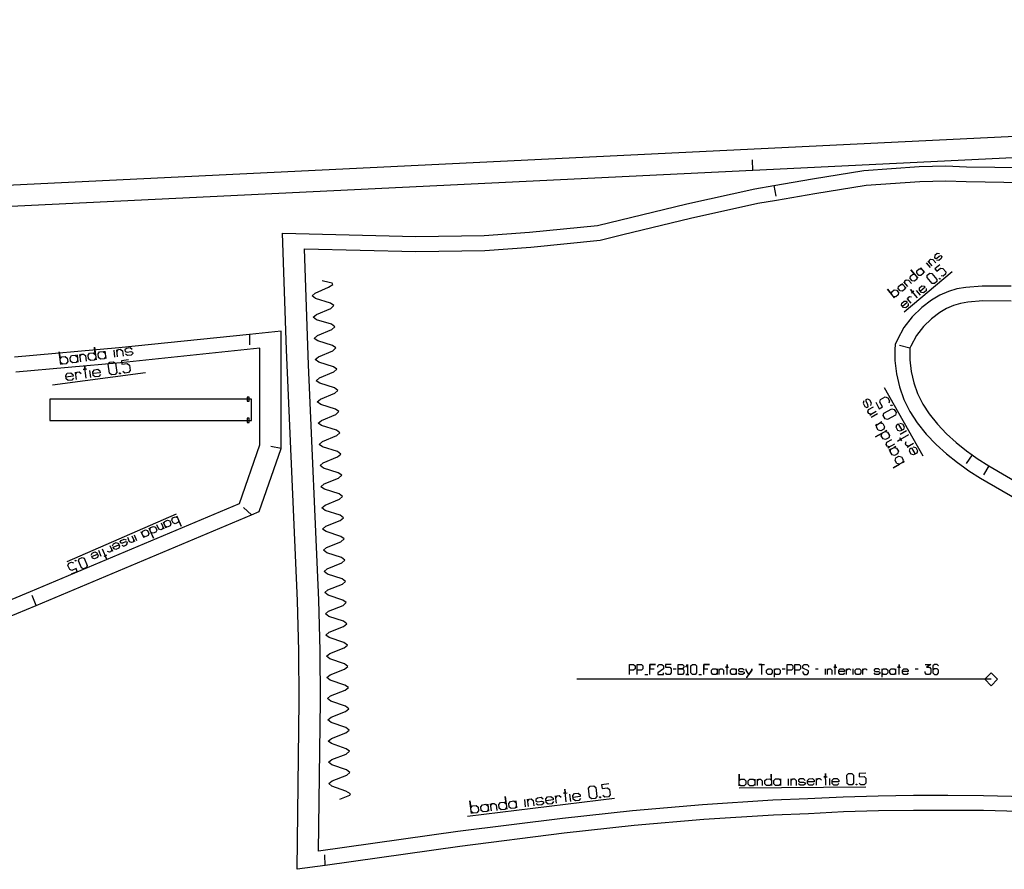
# Model space of a CAD drawing. Extents: x 0 to 3042, y 0 to 1350.
# Tile 5 of 13: x 1094 to 1558, y 545 to 945. Entities that reach past the tile are written whole.
import ezdxf

# ---------------------------------------------------------------- set-up
doc = ezdxf.new("R2010")
doc.units = 0

msp = doc.modelspace()

# ---------------------------------------------------------------- linework, layer by layer
for p, q in [((1439.249, 873.913), (1439.006, 878.906)), ((1449.187, 866.802), (1450.025, 861.873)), ((1510.545, 807.365), (1533.058, 826.346)), ((1202.097, 796.734), (1202.098, 791.734)), ((1513.192, 790.291), (1508.328, 791.448)), ((1109.422, 773.016), (1153.124, 778.754)), ((1519.374, 739.383), (1501.275, 771.608)), ((1217.07, 743.021), (1212.141, 743.855)), ((1542.54, 739.987), (1539.652, 735.906)), ((1550.397, 734.858), (1547.876, 730.539)), ((1203.02, 711.783), (1199.374, 715.204)), ((1167.691, 712.097), (1116.043, 689.584)), ((1101.72, 669.095), (1099.802, 673.713)), ((1388.405, 636.589), (1389.738, 636.589)), ((1401.738, 639.255), (1403.072, 639.255)), ((1413.738, 636.589), (1415.072, 636.589)), ((1453.072, 639.255), (1454.405, 639.255)), ((1468.738, 639.255), (1470.072, 639.255)), ((1473.405, 636.589), (1473.405, 639.255)), ((1486.405, 636.589), (1486.405, 639.255)), ((1515.738, 639.255), (1517.072, 639.255)), ((1432.852, 583.115), (1492.446, 583.556)), ((1304.836, 569.872), (1374.141, 578.259)), ((1237.79, 546.636), (1237.7, 551.635))]:
    msp.add_line(p, q)
for points in [[(795.231, 842.629), (605.449, 1103.441), (1439.002, 1067.331), (1838.627, 1050.019), (2248.416, 1032.266), (2244.813, 972.716), (2248.413, 913.218), (1838.777, 893.32), (1439.249, 873.913), (795.231, 842.629)], [(1404.072, 636.589), (1404.072, 641.255), (1406.072, 641.255), (1406.738, 640.589), (1406.738, 639.922), (1406.072, 639.255), (1404.072, 639.255), (1406.072, 639.255), (1406.738, 638.589), (1406.738, 637.255), (1406.072, 636.589), (1404.072, 636.589)], [(1410.738, 636.589), (1410.072, 637.255), (1410.072, 640.589), (1410.738, 641.255), (1412.072, 641.255), (1412.738, 640.589), (1412.738, 637.255), (1412.072, 636.589), (1410.738, 636.589)], [(1420.405, 636.589), (1419.738, 637.255), (1419.738, 638.589), (1420.405, 639.255), (1421.738, 639.255), (1422.405, 638.589), (1422.405, 639.255), (1422.405, 636.589), (1422.405, 637.255), (1421.738, 636.589), (1420.405, 636.589)], [(1429.405, 636.589), (1428.738, 637.255), (1428.738, 638.589), (1429.405, 639.255), (1430.738, 639.255), (1431.405, 638.589), (1431.405, 639.255), (1431.405, 636.589), (1431.405, 637.255), (1430.738, 636.589), (1429.405, 636.589)], [(1446.405, 636.589), (1445.738, 637.255), (1445.738, 638.589), (1446.405, 639.255), (1447.738, 639.255), (1448.405, 638.589), (1448.405, 637.255), (1447.738, 636.589), (1446.405, 636.589)], [(1488.072, 636.589), (1487.405, 637.255), (1487.405, 638.589), (1488.072, 639.255), (1489.405, 639.255), (1490.072, 638.589), (1490.072, 637.255), (1489.405, 636.589), (1488.072, 636.589)], [(1504.405, 636.589), (1503.738, 637.255), (1503.738, 638.589), (1504.405, 639.255), (1505.738, 639.255), (1506.405, 638.589), (1506.405, 639.255), (1506.405, 636.589), (1506.405, 637.255), (1505.738, 636.589), (1504.405, 636.589)]]:
    msp.add_lwpolyline(points, close=True)
for points in [[(1580.606, 571.541), (1547.836, 572.401), (1530.973, 572.475), (1514.864, 572.527), (1498.425, 572.298), (1481.971, 571.778), (1465.438, 570.976), (1448.956, 570.295), (1416.074, 568.229), (1383.305, 565.36), (1350.424, 561.812), (1301.163, 555.573), (1237.79, 546.636), (1224.569, 544.772), (1225.558, 624.156), (1225.398, 647.658), (1224.769, 671.289), (1219.579, 789.5), (1217.761, 844.35), (1217.761, 844.35), (1280.493, 842.76), (1312.648, 843.233), (1334.099, 844.8), (1366.075, 848.056), (1408.183, 858.23), (1440.227, 865.36), (1449.121, 866.791), (1449.187, 866.802), (1467.262, 870.052), (1491.574, 873.942), (1517.545, 875.757), (1530.143, 876.078), (1539.936, 875.71), (1566.499, 875.341)], [(1560.839, 812.426), (1547.552, 812.462), (1540.437, 811.909), (1536.958, 811.294), (1533.674, 810.344), (1530.489, 808.984), (1527.278, 807.04), (1523.349, 804.102), (1519.542, 800.396), (1516.299, 796.157), (1513.588, 791.216), (1513.192, 790.291), (1513.14, 784.794), (1513.745, 779.291), (1514.98, 773.976), (1516.837, 768.829), (1519.285, 763.913), (1522.323, 759.231), (1526.21, 754.393), (1530.437, 749.931), (1535, 745.767), (1539.82, 741.913), (1542.54, 739.987), (1544.868, 738.339), (1550.397, 734.858), (1567.013, 725.16)], [(1065.164, 653.899), (1101.72, 669.095), (1203.02, 711.783), (1206.744, 713.352), (1217.07, 743.021), (1217.07, 798.289), (1202.097, 796.734), (1140.689, 790.355), (1091.484, 785.944)], [(1381.072, 636.589), (1381.072, 641.255), (1383.072, 641.255), (1383.738, 640.589), (1383.738, 639.255), (1383.072, 638.589), (1381.072, 638.589)], [(1384.738, 636.589), (1384.738, 641.255), (1386.738, 641.255), (1387.405, 640.589), (1387.405, 639.255), (1386.738, 638.589), (1384.738, 638.589)], [(1390.738, 636.589), (1390.738, 641.255), (1393.405, 641.255), (1390.738, 641.255), (1390.738, 639.255), (1392.738, 639.255)], [(1394.405, 639.922), (1394.405, 640.589), (1395.072, 641.255), (1396.405, 641.255), (1397.072, 640.589), (1397.072, 639.255), (1394.405, 637.255), (1394.405, 636.589), (1397.072, 636.589), (1397.072, 637.255)], [(1400.738, 641.255), (1398.072, 641.255), (1398.072, 639.922), (1400.072, 639.922), (1400.738, 639.255), (1400.738, 637.255), (1400.072, 636.589), (1398.738, 636.589), (1398.072, 637.255)], [(1407.738, 639.922), (1408.405, 641.255), (1408.405, 636.589), (1407.738, 636.589), (1409.072, 636.589)], [(1416.072, 636.589), (1416.072, 641.255), (1418.738, 641.255), (1416.072, 641.255), (1416.072, 639.255), (1418.072, 639.255)], [(1427.072, 636.589), (1427.072, 641.255), (1427.072, 639.922), (1426.405, 639.922), (1427.738, 639.922)], [(1443.405, 636.589), (1443.405, 641.255), (1442.072, 641.255), (1444.738, 641.255)], [(1455.405, 636.589), (1455.405, 641.255), (1457.405, 641.255), (1458.072, 640.589), (1458.072, 639.255), (1457.405, 638.589), (1455.405, 638.589)], [(1459.072, 636.589), (1459.072, 641.255), (1461.072, 641.255), (1461.738, 640.589), (1461.738, 639.255), (1461.072, 638.589), (1459.072, 638.589)], [(1462.738, 637.922), (1462.738, 637.255), (1463.405, 636.589), (1464.738, 636.589), (1465.405, 637.255), (1465.405, 638.255), (1462.738, 639.589), (1462.738, 640.589), (1463.405, 641.255), (1464.738, 641.255), (1465.405, 640.589), (1465.405, 639.922)], [(1478.072, 636.589), (1478.072, 641.255), (1478.072, 639.922), (1477.405, 639.922), (1478.738, 639.922)], [(1508.072, 636.589), (1508.072, 641.255), (1508.072, 639.922), (1507.405, 639.922), (1508.738, 639.922)], [(1520.405, 641.255), (1523.072, 641.255), (1521.072, 639.922), (1522.405, 639.922), (1523.072, 639.255), (1523.072, 637.255), (1522.405, 636.589), (1521.072, 636.589), (1520.405, 637.255), (1520.405, 637.922)], [(1526.738, 640.589), (1526.072, 641.255), (1524.738, 641.255), (1524.072, 640.589), (1524.072, 637.255), (1524.738, 636.589), (1526.072, 636.589), (1526.738, 637.255), (1526.738, 638.589), (1526.072, 639.255), (1524.738, 639.255), (1524.072, 638.589)], [(1423.405, 636.589), (1423.405, 639.255), (1423.405, 638.589), (1424.072, 639.255), (1424.738, 639.255), (1425.405, 638.589), (1425.405, 636.589)], [(1435.072, 638.589), (1434.405, 639.255), (1433.072, 639.255), (1432.405, 638.789), (1432.405, 638.255), (1433.072, 637.922), (1434.405, 637.922), (1435.072, 637.589), (1435.072, 637.055), (1434.405, 636.589), (1433.072, 636.589), (1432.405, 637.255)], [(1436.072, 635.255), (1436.538, 635.255), (1438.738, 638.589), (1438.738, 639.255), (1438.738, 638.589), (1437.405, 636.589), (1436.072, 638.589), (1436.072, 639.255)], [(1449.405, 635.255), (1449.405, 639.255), (1449.405, 638.589), (1450.072, 639.255), (1451.405, 639.255), (1452.072, 638.589), (1452.072, 637.255), (1451.405, 636.589), (1450.072, 636.589), (1449.405, 637.255)], [(1474.405, 636.589), (1474.405, 639.255), (1474.405, 638.589), (1475.072, 639.255), (1475.738, 639.255), (1476.405, 638.589), (1476.405, 636.589)], [(1482.405, 637.255), (1481.738, 636.589), (1480.405, 636.589), (1479.738, 637.255), (1479.738, 638.589), (1480.405, 639.255), (1481.738, 639.255), (1482.405, 638.589), (1482.405, 637.922), (1479.738, 637.922)], [(1483.405, 636.589), (1483.405, 639.255), (1483.405, 638.589), (1484.072, 639.255), (1484.738, 639.255), (1485.405, 638.589)], [(1491.072, 636.589), (1491.072, 639.255), (1491.072, 638.589), (1491.738, 639.255), (1492.405, 639.255), (1493.072, 638.589)], [(1499.072, 638.589), (1498.405, 639.255), (1497.072, 639.255), (1496.405, 638.789), (1496.405, 638.255), (1497.072, 637.922), (1498.405, 637.922), (1499.072, 637.589), (1499.072, 637.055), (1498.405, 636.589), (1497.072, 636.589), (1496.405, 637.255)], [(1500.072, 635.255), (1500.072, 639.255), (1500.072, 638.589), (1500.738, 639.255), (1502.072, 639.255), (1502.738, 638.589), (1502.738, 637.255), (1502.072, 636.589), (1500.738, 636.589), (1500.072, 637.255)], [(1512.405, 637.255), (1511.738, 636.589), (1510.405, 636.589), (1509.738, 637.255), (1509.738, 638.589), (1510.405, 639.255), (1511.738, 639.255), (1512.405, 638.589), (1512.405, 637.922), (1509.738, 637.922)]]:
    msp.add_lwpolyline(points)
at = {"layer": '1'}
for p, q in [((1522.903, 828.248), (1521.005, 830.499)), ((1518.26, 815.177), (1516.361, 817.428)), ((1138.785, 785.948), (1138.339, 789.348)), ((1127.401, 776.385), (1126.955, 779.784)), ((1497.898, 759.241), (1494.908, 757.562)), ((1511.534, 751.298), (1508.545, 749.619)), ((1147.818, 702.343), (1148.989, 699.657)), ((1131.028, 695.025), (1132.199, 692.338)), ((1551.495, 634.256), (1356.316, 634.256)), ((1456.096, 584.287), (1456.073, 587.386)), ((1475.469, 584.43), (1475.447, 587.53)), ((1353.502, 576.768), (1353.09, 580.172)), ((1332.228, 574.194), (1331.816, 577.597))]:
    msp.add_line(p, q, dxfattribs=at)
for points in [[(800.141, 852.879), (625.74, 1092.552), (2237.821, 1022.716), (2234.794, 972.716), (2237.821, 922.716), (800.141, 852.879)], [(1515.304, 821.842), (1514.267, 821.93), (1513.318, 823.056), (1513.406, 824.093), (1514.532, 825.042), (1515.569, 824.954), (1513.671, 827.205), (1516.993, 823.265), (1516.518, 823.828), (1516.43, 822.791), (1515.304, 821.842)], [(1518.4, 824.452), (1517.363, 824.54), (1516.414, 825.665), (1516.502, 826.703), (1517.628, 827.652), (1518.665, 827.564), (1518.19, 828.126), (1520.088, 825.875), (1519.614, 826.438), (1519.526, 825.401), (1518.4, 824.452)], [(1524.732, 820.634), (1523.695, 820.723), (1521.322, 823.537), (1521.41, 824.574), (1522.536, 825.523), (1523.573, 825.435), (1525.946, 822.621), (1525.858, 821.583), (1524.732, 820.634)], [(1527.265, 822.77), (1527.028, 823.051), (1527.253, 823.241), (1527.49, 822.959), (1527.265, 822.77)], [(1506.581, 814.486), (1505.543, 814.575), (1506.018, 814.012), (1502.696, 817.952), (1504.594, 815.7), (1504.683, 816.738), (1505.808, 817.687), (1506.846, 817.599), (1507.795, 816.473), (1507.706, 815.436), (1506.581, 814.486)], [(1509.676, 817.096), (1508.639, 817.185), (1507.69, 818.31), (1507.778, 819.348), (1508.904, 820.297), (1509.941, 820.208), (1509.467, 820.771), (1511.365, 818.52), (1510.89, 819.083), (1510.802, 818.045), (1509.676, 817.096)], [(1114.14, 782.712), (1113.178, 783.451), (1113.29, 782.601), (1112.509, 788.55), (1112.955, 785.15), (1113.693, 786.112), (1115.393, 786.335), (1116.355, 785.597), (1116.578, 783.897), (1115.839, 782.935), (1114.14, 782.712)], [(1127.312, 784.442), (1126.351, 785.18), (1126.128, 786.88), (1126.866, 787.841), (1128.566, 788.064), (1129.527, 787.326), (1129.081, 790.725), (1129.862, 784.777), (1129.75, 785.626), (1129.012, 784.665), (1127.312, 784.442)], [(1131.987, 785.056), (1131.025, 785.794), (1130.802, 787.493), (1131.54, 788.455), (1133.24, 788.678), (1134.201, 787.94), (1134.09, 788.79), (1134.536, 785.39), (1134.425, 786.24), (1133.686, 785.279), (1131.987, 785.056)], [(1118.814, 783.326), (1117.852, 784.064), (1117.629, 785.764), (1118.368, 786.725), (1120.067, 786.949), (1121.029, 786.21), (1120.917, 787.06), (1121.363, 783.661), (1121.252, 784.511), (1120.514, 783.549), (1118.814, 783.326)], [(1137.174, 777.668), (1136.213, 778.406), (1135.655, 782.656), (1136.393, 783.617), (1138.093, 783.84), (1139.055, 783.102), (1139.612, 778.853), (1138.874, 777.891), (1137.174, 777.668)], [(1140.999, 778.17), (1140.943, 778.595), (1141.283, 778.64), (1141.339, 778.215), (1140.999, 778.17)], [(1203.072, 756.214), (1203.072, 766.214), (1108.072, 766.214), (1108.072, 756.214), (1203.072, 756.214)], [(1202.072, 765.214), (1202.072, 766.214), (1202.072, 767.214), (1201.072, 767.214), (1201.072, 765.214), (1202.072, 765.214)], [(1506.707, 759.893), (1506.38, 758.726), (1502.643, 756.627), (1501.476, 756.954), (1500.636, 758.449), (1500.964, 759.616), (1504.701, 761.715), (1505.868, 761.387), (1506.707, 759.893)], [(1504.818, 763.256), (1504.445, 763.046), (1504.277, 763.345), (1504.65, 763.555), (1504.818, 763.256)], [(1202.072, 755.214), (1202.072, 756.214), (1202.072, 757.214), (1201.072, 757.214), (1201.072, 755.214), (1202.072, 755.214)], [(1501.256, 753.262), (1500.928, 752.095), (1499.433, 751.256), (1498.266, 751.583), (1497.427, 753.078), (1497.754, 754.245), (1497.007, 753.825), (1499.996, 755.504), (1499.249, 755.085), (1500.416, 754.757), (1501.256, 753.262)], [(1503.564, 749.152), (1503.237, 747.985), (1501.742, 747.145), (1500.575, 747.473), (1499.735, 748.968), (1500.063, 750.135), (1497.074, 748.456), (1502.305, 751.394), (1501.558, 750.974), (1502.725, 750.647), (1503.564, 749.152)], [(1507.762, 741.679), (1507.434, 740.512), (1505.939, 739.672), (1504.772, 740), (1503.933, 741.494), (1504.26, 742.661), (1503.513, 742.242), (1506.502, 743.921), (1505.755, 743.501), (1506.922, 743.173), (1507.762, 741.679)], [(1510.07, 737.568), (1509.743, 736.401), (1510.49, 736.821), (1505.258, 733.883), (1508.248, 735.562), (1507.081, 735.889), (1506.241, 737.384), (1506.569, 738.551), (1508.064, 739.391), (1509.231, 739.063), (1510.07, 737.568)], [(1167.295, 710.833), (1168.26, 710.455), (1167.967, 711.126), (1170.016, 706.425), (1168.845, 709.111), (1168.466, 708.147), (1167.123, 707.561), (1166.159, 707.94), (1165.573, 709.284), (1165.952, 710.248), (1167.295, 710.833)], [(1156.885, 706.296), (1157.85, 705.917), (1158.435, 704.574), (1158.056, 703.609), (1156.713, 703.024), (1155.749, 703.403), (1156.92, 700.716), (1154.87, 705.417), (1155.163, 704.746), (1155.542, 705.71), (1156.885, 706.296)], [(1163.602, 709.223), (1164.566, 708.844), (1165.151, 707.501), (1164.773, 706.537), (1163.429, 705.951), (1162.465, 706.33), (1162.758, 705.658), (1161.587, 708.345), (1161.879, 707.673), (1162.258, 708.638), (1163.602, 709.223)], [(1153.191, 704.686), (1154.156, 704.307), (1154.741, 702.963), (1154.362, 701.999), (1153.019, 701.414), (1152.055, 701.792), (1152.347, 701.121), (1151.176, 703.807), (1151.469, 703.136), (1151.848, 704.1), (1153.191, 704.686)], [(1123.304, 691.658), (1124.268, 691.279), (1125.732, 687.921), (1125.353, 686.956), (1124.01, 686.371), (1123.046, 686.75), (1121.582, 690.108), (1121.961, 691.072), (1123.304, 691.658)], [(1120.282, 690.34), (1120.428, 690.005), (1120.159, 689.888), (1120.013, 690.223), (1120.282, 690.34)], [(1551.495, 631.256), (1554.495, 634.256), (1551.495, 637.256), (1548.495, 634.256), (1551.495, 631.256)], [(1433.622, 584.12), (1432.841, 584.889), (1432.847, 584.114), (1432.807, 589.539), (1432.83, 586.439), (1433.599, 587.22), (1435.149, 587.232), (1435.93, 586.462), (1435.941, 584.912), (1435.172, 584.132), (1433.622, 584.12)], [(1445.634, 584.209), (1444.853, 584.978), (1444.842, 586.528), (1445.611, 587.309), (1447.161, 587.32), (1447.941, 586.551), (1447.918, 589.651), (1447.959, 584.226), (1447.953, 585.001), (1447.184, 584.221), (1445.634, 584.209)], [(1484.381, 584.496), (1483.601, 585.265), (1483.572, 589.14), (1484.341, 589.921), (1485.891, 589.932), (1486.672, 589.163), (1486.701, 585.288), (1485.931, 584.507), (1484.381, 584.496)], [(1437.884, 584.152), (1437.103, 584.921), (1437.092, 586.471), (1437.861, 587.252), (1439.411, 587.263), (1440.192, 586.494), (1440.186, 587.269), (1440.209, 584.169), (1440.203, 584.944), (1439.434, 584.163), (1437.884, 584.152)], [(1449.896, 584.241), (1449.115, 585.01), (1449.104, 586.56), (1449.873, 587.34), (1451.423, 587.352), (1452.204, 586.583), (1452.198, 587.358), (1452.221, 584.258), (1452.215, 585.033), (1451.446, 584.252), (1449.896, 584.241)], [(1487.869, 584.522), (1487.866, 584.909), (1488.176, 584.911), (1488.179, 584.524), (1487.869, 584.522)], [(1363.287, 577.952), (1362.333, 578.7), (1361.819, 582.955), (1362.566, 583.909), (1364.268, 584.115), (1365.222, 583.367), (1365.737, 579.112), (1364.989, 578.158), (1363.287, 577.952)], [(1307.551, 571.207), (1306.597, 571.955), (1306.7, 571.104), (1305.979, 577.061), (1306.391, 573.657), (1307.139, 574.611), (1308.841, 574.817), (1309.795, 574.069), (1310.001, 572.367), (1309.253, 571.413), (1307.551, 571.207)], [(1312.231, 571.774), (1311.277, 572.522), (1311.071, 574.224), (1311.819, 575.178), (1313.521, 575.383), (1314.475, 574.636), (1314.372, 575.486), (1314.784, 572.083), (1314.681, 572.934), (1313.933, 571.98), (1312.231, 571.774)], [(1320.741, 572.804), (1319.787, 573.552), (1319.581, 575.253), (1320.329, 576.207), (1322.031, 576.413), (1322.984, 575.665), (1322.573, 579.069), (1323.293, 573.112), (1323.19, 573.963), (1322.442, 573.01), (1320.741, 572.804)], [(1325.421, 573.37), (1324.467, 574.118), (1324.261, 575.82), (1325.009, 576.774), (1326.711, 576.98), (1327.665, 576.232), (1327.562, 577.083), (1327.974, 573.679), (1327.871, 574.53), (1327.123, 573.576), (1325.421, 573.37)], [(1367.117, 578.416), (1367.065, 578.841), (1367.405, 578.882), (1367.457, 578.457), (1367.117, 578.416)]]:
    msp.add_lwpolyline(points, close=True, dxfattribs=at)
for points in [[(1580.903, 578.535), (1547.914, 579.401), (1530.996, 579.475), (1514.849, 579.526), (1498.279, 579.296), (1481.706, 578.774), (1465.149, 577.97), (1448.605, 577.285), (1415.553, 575.21), (1382.555, 572.319), (1349.609, 568.764), (1300.284, 562.517), (1234.693, 553.268), (1235.56, 624.111), (1235.398, 647.841), (1234.765, 671.616), (1229.898, 782.362), (1229.898, 782.362), (1228.008, 837.087), (1280.47, 835.758), (1312.953, 836.236), (1334.718, 837.826), (1367.307, 841.148), (1377.962, 843.809), (1409.811, 851.421), (1441.542, 858.488), (1450.361, 859.901), (1468.502, 863.162), (1492.68, 867.029), (1517.878, 868.766), (1530.1, 869.081), (1539.736, 868.711), (1566.403, 868.341)], [(1527.107, 834.681), (1526.07, 834.77), (1524.944, 833.821), (1524.714, 832.952), (1525.093, 832.502), (1525.893, 832.695), (1527.019, 833.644), (1527.819, 833.837), (1528.199, 833.387), (1527.968, 832.518), (1526.842, 831.569), (1525.805, 831.658)], [(1523.747, 828.959), (1521.849, 831.211), (1522.323, 830.648), (1522.412, 831.685), (1522.974, 832.16), (1524.012, 832.072), (1525.435, 830.383)], [(1527.264, 829.509), (1525.012, 827.611), (1525.962, 826.485), (1527.65, 827.909), (1528.687, 827.821), (1530.111, 826.132), (1530.023, 825.095), (1528.897, 824.146), (1527.86, 824.234)], [(1244.695, 577.78), (1249.348, 579.736), (1249.649, 580.366), (1247.597, 581.58), (1240.993, 583.964), (1239.566, 585.189), (1241.106, 586.466), (1247.935, 589.086), (1249.474, 590.362), (1247.891, 591.584), (1240.974, 593.961), (1239.39, 595.183), (1240.93, 596.46), (1247.757, 599.083), (1249.296, 600.36), (1247.712, 601.58), (1240.794, 603.953), (1239.209, 605.174), (1240.748, 606.453), (1247.573, 609.081), (1249.111, 610.359), (1247.526, 611.578), (1240.607, 613.945), (1239.021, 615.165), (1240.558, 616.446), (1247.38, 619.079), (1248.917, 620.359), (1247.33, 621.576), (1240.408, 623.936), (1238.821, 625.154), (1240.357, 626.437), (1247.176, 629.079), (1248.711, 630.361), (1247.123, 631.576), (1240.198, 633.926), (1238.609, 635.142), (1240.143, 636.427), (1246.958, 639.08), (1248.492, 640.363), (1246.901, 641.575), (1239.973, 643.915), (1238.382, 645.129), (1239.915, 646.416), (1246.725, 649.08), (1248.256, 650.366), (1246.664, 651.576), (1239.731, 653.903), (1238.138, 655.114), (1239.667, 656.404), (1246.472, 659.081), (1248.001, 660.37), (1246.407, 661.576), (1239.469, 663.889), (1237.874, 665.097), (1239.4, 666.392), (1246.201, 669.082), (1247.727, 670.374), (1246.129, 671.577), (1239.186, 673.875), (1237.588, 675.079), (1239.112, 676.377), (1245.907, 679.083), (1247.43, 680.378), (1245.829, 681.577), (1238.881, 683.859), (1237.28, 685.06), (1238.801, 686.361), (1245.588, 689.083), (1247.108, 690.382), (1245.505, 691.576), (1238.552, 693.84), (1236.948, 695.037), (1238.465, 696.341), (1245.246, 699.081), (1246.762, 700.383), (1245.156, 701.574), (1238.197, 703.822), (1236.59, 705.015), (1238.105, 706.323), (1244.88, 709.078), (1246.393, 710.384), (1244.784, 711.572), (1237.821, 713.805), (1236.211, 714.994), (1237.722, 716.305), (1244.491, 719.074), (1246.002, 720.384), (1244.391, 721.568), (1237.423, 723.788), (1235.811, 724.974), (1237.322, 726.288), (1244.086, 729.069), (1245.594, 730.381), (1243.981, 731.563), (1237.009, 733.771), (1235.395, 734.954), (1236.903, 736.271), (1243.662, 739.062), (1245.168, 740.377), (1243.554, 741.557), (1236.579, 743.754), (1234.963, 744.935), (1236.469, 746.253), (1243.225, 749.054), (1244.729, 750.371), (1243.114, 751.549), (1236.135, 753.738), (1234.519, 754.916), (1236.022, 756.236), (1242.775, 759.045), (1244.278, 760.364), (1242.66, 761.54), (1235.68, 763.721), (1234.062, 764.898), (1235.565, 766.219), (1242.315, 769.034), (1243.816, 770.355), (1242.197, 771.529), (1235.215, 773.704), (1233.596, 774.88), (1235.098, 776.202), (1241.846, 779.023), (1243.346, 780.344), (1241.727, 781.518), (1234.743, 783.688), (1233.123, 784.862), (1234.624, 786.185), (1241.369, 789.01), (1242.869, 790.333), (1241.25, 791.506), (1234.264, 793.672), (1232.645, 794.845), (1234.144, 796.169), (1240.888, 798.997), (1242.388, 800.32), (1240.767, 801.493), (1233.782, 803.656), (1232.161, 804.828), (1233.661, 806.153), (1240.404, 808.983), (1241.903, 810.307), (1240.282, 811.479), (1233.295, 813.64), (1231.674, 814.812), (1233.015, 816.144), (1239.44, 818.99), (1241.416, 820.292), (1241.071, 820.801), (1239.704, 821.238), (1236.33, 821.968)], [(1512.209, 819.232), (1510.311, 821.483), (1510.785, 820.92), (1510.874, 821.958), (1511.436, 822.432), (1512.474, 822.344), (1513.897, 820.655)], [(1560.859, 819.425), (1547.291, 819.463), (1539.556, 818.862), (1535.372, 818.122), (1531.319, 816.949), (1527.285, 815.227), (1523.363, 812.852), (1518.792, 809.434), (1514.295, 805.057), (1510.42, 799.992), (1507.285, 794.277), (1506.281, 791.935), (1506.135, 789.61), (1506.141, 784.407), (1506.833, 778.113), (1508.258, 771.983), (1510.391, 766.071), (1513.195, 760.439), (1516.643, 755.126), (1520.935, 749.784), (1525.536, 744.927), (1530.446, 740.446), (1535.607, 736.319), (1538.497, 734.273), (1540.972, 732.521), (1546.487, 729.035), (1563.582, 719.057)], [(1516.853, 813.991), (1513.531, 817.931), (1514.48, 816.805), (1513.917, 816.33), (1515.043, 817.28)], [(1520.881, 818.35), (1520.792, 817.313), (1519.667, 816.363), (1518.629, 816.452), (1517.68, 817.577), (1517.769, 818.615), (1518.894, 819.564), (1519.932, 819.476), (1520.406, 818.913), (1518.155, 817.015)], [(1512.438, 811.232), (1512.35, 810.195), (1511.224, 809.246), (1510.187, 809.334), (1509.238, 810.46), (1509.326, 811.497), (1510.452, 812.446), (1511.489, 812.358), (1511.964, 811.795), (1509.712, 809.897)], [(1513.757, 811.381), (1511.859, 813.632), (1512.333, 813.069), (1512.422, 814.107), (1512.985, 814.581), (1514.022, 814.493)], [(1062.414, 660.336), (1099.019, 675.553), (1197.435, 717.025), (1207.072, 744.714), (1207.072, 790.214), (1141.413, 783.393), (1092.065, 778.969)], [(1140.06, 786.116), (1139.614, 789.515), (1139.725, 788.665), (1140.464, 789.627), (1141.314, 789.738), (1142.275, 789), (1142.61, 786.45)], [(1146.949, 789.614), (1145.988, 790.352), (1144.288, 790.129), (1143.516, 789.422), (1143.606, 788.742), (1144.511, 788.429), (1146.211, 788.652), (1147.116, 788.339), (1147.206, 787.659), (1146.434, 786.952), (1144.734, 786.729), (1143.773, 787.468)], [(1122.638, 783.828), (1122.192, 787.227), (1122.303, 786.378), (1123.042, 787.339), (1123.892, 787.451), (1124.853, 786.712), (1125.188, 784.163)], [(1145.232, 784.777), (1141.832, 784.331), (1142.056, 782.631), (1144.605, 782.966), (1145.567, 782.228), (1145.901, 779.678), (1145.163, 778.717), (1143.463, 778.494), (1142.502, 779.232)], [(1120.602, 775.492), (1120.156, 778.892), (1120.268, 778.042), (1121.006, 779.003), (1121.856, 779.115), (1122.817, 778.376)], [(1125.277, 776.106), (1124.496, 782.055), (1124.719, 780.355), (1123.869, 780.243), (1125.569, 780.467)], [(1131.964, 777.848), (1131.226, 776.887), (1129.526, 776.664), (1128.564, 777.402), (1128.341, 779.102), (1129.08, 780.063), (1130.779, 780.286), (1131.741, 779.548), (1131.852, 778.698), (1128.453, 778.252)], [(1119.216, 776.175), (1118.478, 775.213), (1116.778, 774.99), (1115.817, 775.728), (1115.594, 777.428), (1116.332, 778.389), (1118.031, 778.613), (1118.993, 777.874), (1119.104, 777.024), (1115.705, 776.578)], [(1491.458, 765.455), (1491.131, 764.288), (1491.97, 762.793), (1492.913, 762.34), (1493.511, 762.676), (1493.465, 763.633), (1492.625, 765.128), (1492.579, 766.085), (1493.177, 766.421), (1494.12, 765.967), (1494.96, 764.472), (1494.632, 763.305)], [(1497.111, 764.727), (1498.789, 761.737), (1500.284, 762.577), (1499.025, 764.819), (1499.353, 765.986), (1501.595, 767.245), (1502.762, 766.918), (1503.601, 765.423), (1503.273, 764.256)], [(1497.268, 760.362), (1494.279, 758.683), (1495.026, 759.103), (1493.859, 759.43), (1493.439, 760.178), (1493.767, 761.345), (1496.009, 762.604)], [(1508.478, 754.989), (1509.645, 754.661), (1510.485, 753.167), (1510.157, 752), (1508.663, 751.16), (1507.495, 751.488), (1506.656, 752.982), (1506.984, 754.149), (1507.731, 754.569), (1509.41, 751.58)], [(1505.873, 745.042), (1502.883, 743.363), (1503.631, 743.782), (1502.464, 744.11), (1502.044, 744.857), (1502.372, 746.024), (1504.614, 747.284)], [(1512.583, 749.43), (1507.352, 746.492), (1508.847, 747.331), (1509.267, 746.584), (1508.427, 748.079)], [(1514.892, 745.32), (1511.903, 743.641), (1512.65, 744.06), (1511.483, 744.388), (1511.063, 745.135), (1511.391, 746.302)], [(1514.774, 743.779), (1515.941, 743.451), (1516.781, 741.957), (1516.453, 740.789), (1514.959, 739.95), (1513.792, 740.278), (1512.952, 741.772), (1513.28, 742.939), (1514.027, 743.359), (1515.706, 740.37)], [(1160.579, 707.906), (1161.75, 705.219), (1161.457, 705.891), (1161.079, 704.927), (1160.407, 704.634), (1159.443, 705.013), (1158.564, 707.028)], [(1141.98, 697.401), (1142.945, 697.022), (1144.288, 697.608), (1144.755, 698.371), (1144.52, 698.908), (1143.702, 698.951), (1142.359, 698.365), (1141.541, 698.408), (1141.307, 698.946), (1141.774, 699.709), (1143.117, 700.294), (1144.081, 699.915)], [(1146.811, 701.904), (1147.982, 699.218), (1147.689, 699.889), (1147.31, 698.925), (1146.639, 698.632), (1145.674, 699.011), (1144.796, 701.026)], [(1132.707, 695.756), (1134.756, 691.055), (1134.171, 692.398), (1134.842, 692.691), (1133.499, 692.106)], [(1136.401, 697.367), (1137.572, 694.68), (1137.279, 695.352), (1136.9, 694.387), (1136.228, 694.095), (1135.264, 694.473)], [(1137.701, 697.134), (1138.08, 698.099), (1139.423, 698.684), (1140.387, 698.305), (1140.973, 696.962), (1140.594, 695.998), (1139.251, 695.412), (1138.286, 695.791), (1137.994, 696.462), (1140.68, 697.634)], [(1127.626, 692.743), (1128.005, 693.707), (1129.349, 694.293), (1130.313, 693.914), (1130.899, 692.571), (1130.52, 691.606), (1129.176, 691.021), (1128.212, 691.4), (1127.919, 692.071), (1130.606, 693.242)], [(1118.368, 683.912), (1121.055, 685.083), (1120.469, 686.426), (1118.454, 685.548), (1117.49, 685.927), (1116.612, 687.942), (1116.991, 688.906), (1118.334, 689.491), (1119.298, 689.113)], [(1473.532, 584.416), (1473.492, 589.84), (1473.503, 588.29), (1472.728, 588.285), (1474.278, 588.296)], [(1492.401, 589.98), (1489.301, 589.957), (1489.312, 588.407), (1491.637, 588.425), (1492.418, 587.655), (1492.435, 585.33), (1491.666, 584.55), (1490.116, 584.538), (1489.335, 585.308)], [(1371.416, 584.98), (1368.012, 584.568), (1368.218, 582.866), (1370.771, 583.175), (1371.725, 582.427), (1372.034, 579.874), (1371.286, 578.92), (1369.584, 578.714), (1368.63, 579.462)], [(1441.371, 584.178), (1441.349, 587.277), (1441.354, 586.502), (1442.123, 587.283), (1442.898, 587.289), (1443.679, 586.52), (1443.696, 584.195)], [(1457.258, 584.295), (1457.235, 587.395), (1457.241, 586.62), (1458.01, 587.401), (1458.785, 587.406), (1459.566, 586.637), (1459.583, 584.312)], [(1463.828, 586.669), (1463.047, 587.438), (1461.497, 587.426), (1460.726, 586.878), (1460.731, 586.258), (1461.509, 585.877), (1463.059, 585.888), (1463.837, 585.506), (1463.841, 584.886), (1463.07, 584.338), (1461.52, 584.327), (1460.74, 585.096)], [(1468.102, 585.15), (1467.332, 584.37), (1465.783, 584.358), (1465.002, 585.127), (1464.99, 586.677), (1465.76, 587.458), (1467.31, 587.47), (1468.09, 586.7), (1468.096, 585.925), (1464.996, 585.902)], [(1469.27, 584.384), (1469.247, 587.484), (1469.253, 586.709), (1470.022, 587.49), (1470.797, 587.495), (1471.577, 586.726)], [(1479.726, 585.236), (1478.957, 584.456), (1477.407, 584.444), (1476.626, 585.213), (1476.615, 586.763), (1477.384, 587.544), (1478.934, 587.556), (1479.715, 586.786), (1479.72, 586.011), (1476.62, 585.988)], [(1351.374, 576.511), (1350.653, 582.467), (1350.859, 580.765), (1350.008, 580.662), (1351.71, 580.868)], [(1358.079, 578.185), (1357.331, 577.232), (1355.629, 577.026), (1354.675, 577.774), (1354.469, 579.475), (1355.217, 580.429), (1356.919, 580.635), (1357.873, 579.887), (1357.976, 579.036), (1354.572, 578.624)], [(1316.06, 572.237), (1315.649, 575.641), (1315.752, 574.79), (1316.499, 575.744), (1317.35, 575.847), (1318.304, 575.099), (1318.613, 572.546)], [(1333.505, 574.348), (1333.093, 577.752), (1333.196, 576.901), (1333.944, 577.855), (1334.795, 577.958), (1335.748, 577.21), (1336.057, 574.657)], [(1340.429, 577.776), (1339.475, 578.524), (1337.773, 578.318), (1336.994, 577.62), (1337.076, 576.939), (1337.979, 576.616), (1339.681, 576.822), (1340.583, 576.5), (1340.665, 575.819), (1339.887, 575.121), (1338.185, 574.915), (1337.231, 575.663)], [(1345.315, 576.641), (1344.567, 575.687), (1342.865, 575.481), (1341.911, 576.229), (1341.705, 577.931), (1342.453, 578.885), (1344.155, 579.091), (1345.109, 578.343), (1345.212, 577.492), (1341.808, 577.08)], [(1346.694, 575.944), (1346.282, 579.348), (1346.385, 578.497), (1347.133, 579.451), (1347.984, 579.554), (1348.938, 578.806)]]:
    msp.add_lwpolyline(points, dxfattribs=at)

doc.saveas('drawing.dxf')
